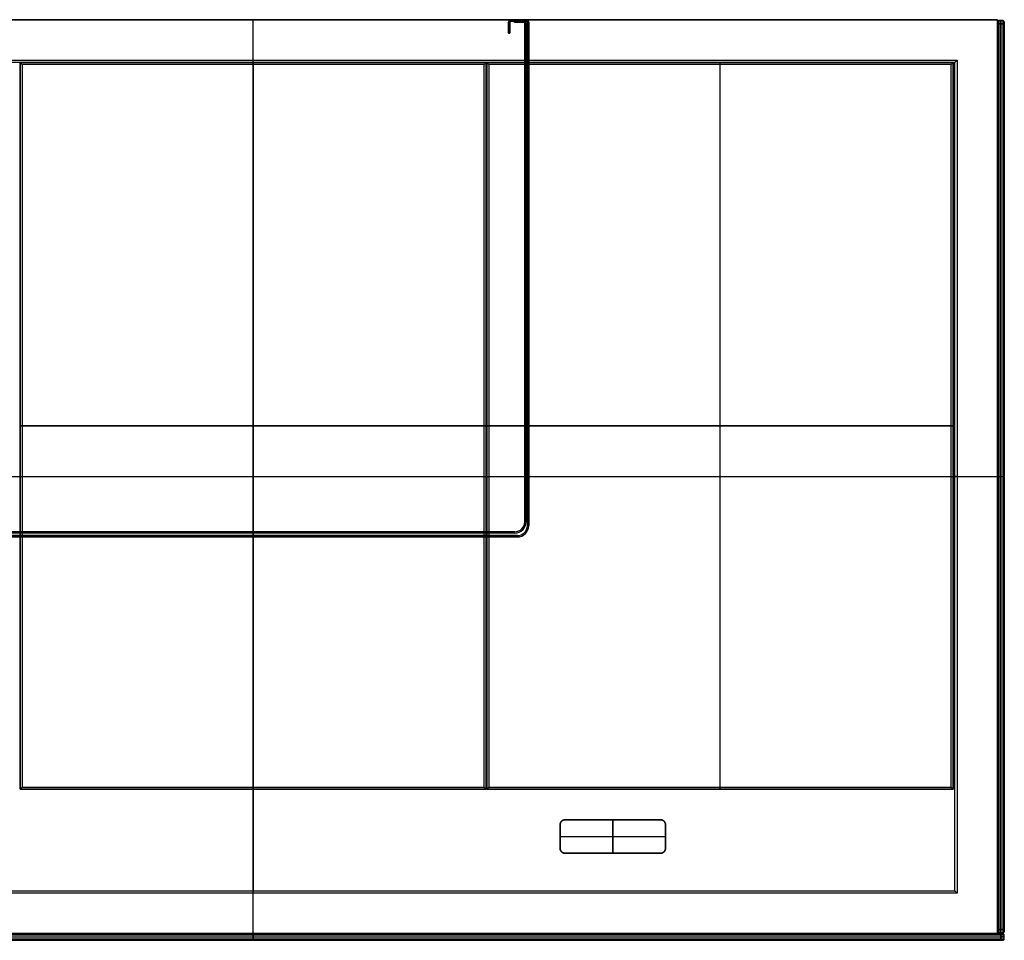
# Model space of a CAD drawing. Header units: millimetres. Extents: x -449 to 449, y -277 to 273.
# Tile 2 of 2: x -140 to 449, y -277 to 273. Entities that reach past the tile are written whole.
import ezdxf

# ---------------------------------------------------------------- set-up
doc = ezdxf.new("R2010")
doc.units = ezdxf.units.MM
doc.header["$MEASUREMENT"] = 0
doc.layers.add('Default', color=7, linetype='Continuous', true_color=0x000000)

msp = doc.modelspace()

# ---------------------------------------------------------------- linework, layer by layer
at = {"layer": 'Default', "color": 151, "true_color": 0x91b4dc}
for p, q in [((-445, 273, 27.5), (445, 273, 27.5)), ((0, -273, 55), (0, 273, 55)), ((0, 273), (0, 273, 55)), ((0, 248.9), (0, 273)), ((445, 273, 27.5), (445, -273, 27.5)), ((419.43, 247.5, 6.2), (-419.43, 247.5, 6.2)), ((0, 247.5, 11), (0, -247.5, 11)), ((0, 247.5, 1.4), (0, 247.5, 11)), ((419.43, -247.5, 6.2), (419.43, 247.5, 6.2)), ((-445, 0, 55), (445, 0, 55)), ((-419.43, 0, 11), (419.43, 0, 11)), ((419.43, 0, 1.4), (419.43, 0, 11)), ((420.83, 0), (445, 0)), ((445, 0), (445, 0, 55)), ((-419.43, -247.5, 6.2), (419.43, -247.5, 6.2)), ((0, -247.5, 1.4), (0, -247.5, 11)), ((0, -273), (0, -248.9)), ((445, -273, 27.5), (-445, -273, 27.5)), ((0, -273), (0, -273, 55))]:
    msp.add_line(p, q, dxfattribs=at)
at = {"layer": 'Default', "color": 254, "true_color": 0xd2d2ff}
for p, q in [((152.75, 271.6, 55), (152.75, 271.6, 412)), ((152.75, 265, 233.5), (152.75, 271.6, 233.5)), ((153.55, 271.6, 233.5), (153.55, 265, 233.5)), ((154.15, 273, 233.5), (163.35, 273, 233.5)), ((154.15, 272.2, 412), (154.15, 272.2, 55)), ((163.35, 272.2, 233.5), (154.15, 272.2, 233.5)), ((156.2, 271.4, 593.65), (156.2, 272.2, 593.65)), ((158.2, 272.2, 599.65), (156.2, 272.2, 599.65)), ((156.2, 271.8, 400), (156.2, 271.8, 787.3)), ((158.2, 271.4, 593.65), (156.2, 271.4, 593.65)), ((157.2, 272.2, 412), (157.2, 272.2, 787.3)), ((157.2, 271.4, 400), (157.2, 271.4, 787.3)), ((161.8, 272.2, 599.65), (158.2, 272.2, 599.65)), ((161.8, 271.4, 593.65), (158.2, 271.4, 593.65)), ((158.75, 273, 55), (158.75, 273, 412)), ((158.75, 272.2, 55), (158.75, 272.2, 400)), ((160, 272.2, 412), (160, 272.2, 787.3)), ((160, 271.4, 400), (160, 271.4, 787.3)), ((162.4, 270.8, 593.65), (162.4, -26.9, 593.65)), ((163.2, 270.8, 593.65), (163.2, -26.9, 593.65)), ((163.35, 273, 55), (163.35, 273, 412)), ((163.95, 271.6, 412), (163.95, 271.6, 55)), ((163.95, -29.2, 233.5), (163.95, 271.6, 233.5)), ((164.75, -29.2, 233.5), (164.75, 271.6, 233.5)), ((152.75, 268.3, 55), (152.75, 268.3, 412)), ((153.55, 265, 233.5), (152.75, 265, 233.5)), ((153.15, 265, 55), (153.15, 265, 412)), ((153.55, 268.3, 55), (153.55, 268.3, 412)), ((-139.25, 247.5, 7.35), (139.25, 247.5, 7.35)), ((-139.25, 247.5, 7.35), (-139.25, -186.66, 7.35)), ((0, 247.5, 11), (0, 247.5, 3.7)), ((0, -186.66, 11), (0, 247.5, 11)), ((139.25, -186.66, 7.35), (139.25, 247.5, 7.35)), ((139.75, 247.5, 3.7), (418.5, 247.5, 3.7)), ((139.75, 247.5, 7.35), (418.5, 247.5, 7.35)), ((139.75, 247.5, 7.35), (139.75, -186.66, 7.35)), ((279.12, 247.5, 11), (279.12, 247.5, 3.7)), ((279.12, -186.66, 11), (279.12, 247.5, 11)), ((418.5, -186.66, 7.35), (418.5, 247.5, 7.35)), ((0, -185.46, 2.5), (0, 246.3, 2.5)), ((279.12, -185.46, 2.5), (279.12, 246.3, 2.5)), ((162.4, 121.95, 400), (162.4, 121.95, 787.3)), ((162.4, 119.25, 400), (163.2, 119.25, 400)), ((163.2, 119.25, 787.3), (162.4, 119.25, 787.3)), ((163.2, 121.95, 400), (163.2, 121.95, 787.3)), ((163.95, 121.2, 55), (163.95, 121.2, 412)), ((163.95, 118.5, 55), (164.75, 118.5, 55)), ((163.95, 118.5, 412), (164.75, 118.5, 412)), ((164.75, 121.2, 55), (164.75, 121.2, 412)), ((-139.25, 30.42, 11), (-139.25, 30.42, 3.7)), ((-139.25, 30.42, 11), (139.25, 30.42, 11)), ((138.05, 30.42, 2.5), (-138.05, 30.42, 2.5)), ((139.25, 30.42, 11), (139.25, 30.42, 3.7)), ((139.75, 30.42, 11), (139.75, 30.42, 3.7)), ((139.75, 30.42, 11), (418.5, 30.42, 11)), ((417.3, 30.42, 2.5), (140.95, 30.42, 2.5)), ((418.5, 30.42, 11), (418.5, 30.42, 3.7)), ((162.4, -26.9, 400), (162.4, -26.9, 787.3)), ((164.75, -29.2, 55), (164.75, -29.2, 412)), ((-157.95, -35.2, 233.5), (157.95, -35.2, 233.5)), ((156.4, -32.9, 593.65), (-156.4, -32.9, 593.65)), ((156.4, -33.7, 593.65), (-156.4, -33.7, 593.65)), ((0, -32.9, 400), (0, -33.7, 400)), ((0, -33.7, 787.3), (0, -32.9, 787.3)), ((0, -32.9, 400), (0, -32.9, 787.3)), ((0, -33.7, 400), (0, -33.7, 787.3)), ((0, -36, 55), (0, -35.2, 55)), ((0, -35.2, 55), (0, -35.2, 412)), ((0, -36, 412), (0, -35.2, 412)), ((157.95, -35.2, 412), (157.95, -35.2, 55)), ((-157.95, -36, 233.5), (157.95, -36, 233.5)), ((0, -36, 55), (0, -36, 412)), ((139.25, -186.66, 7.35), (-139.25, -186.66, 7.35)), ((0, -186.66, 11), (0, -186.66, 3.7)), ((418.5, -186.66, 7.35), (139.75, -186.66, 7.35)), ((279.12, -186.66, 11), (279.12, -186.66, 3.7))]:
    msp.add_line(p, q, dxfattribs=at)
at = {"layer": 'Default', "color": 178, "true_color": 0x000000}
for p, q in [((445, 271.75, 27.5), (445.75, 272.5, 27.5)), ((445, 271.71, 1.68), (445.75, 272.43, 1.48)), ((445, 271.75, 27.5), (445, -271.75, 27.5)), ((445, 270.82, 54.21), (445.75, 271.02, 54.93)), ((445.37, 272.12, 2), (445.37, 272.12, 53)), ((445.75, 272.5, 2), (448.25, 272.5, 2)), ((448.25, 272.5, 27.5), (445.75, 272.5, 27.5)), ((447, 272.5, 2), (447, 272.5, 53)), ((449, 271.75, 53), (448.25, 272.5, 53)), ((449, 271.75, 27.5), (448.25, 272.5, 27.5)), ((449, 271.71, 1.68), (448.25, 272.43, 1.48)), ((449, 270.82, 54.21), (448.25, 271.02, 54.93)), ((448.62, 272.12, 53), (448.62, 272.12, 2)), ((449, -271.75, 27.5), (449, 271.75, 27.5)), ((445.37, 270.5, 0.38), (445.37, -270.5, 0.38)), ((445.37, 270.5, 54.62), (445.37, -270.5, 54.62)), ((447, 270.5), (447, -270.5)), ((447, -270.5, 55), (447, 270.5, 55)), ((449, 270.5, 0.75), (448.25, 270.5)), ((448.62, 270.5, 54.62), (448.62, -270.5, 54.62)), ((448.62, 270.5, 0.38), (448.62, -270.5, 0.38)), ((445, 0, 0.75), (445, 0, 54.25)), ((445, 0, 0.75), (445.75, 0)), ((445, 0, 54.25), (445.75, 0, 55)), ((445.75, 0), (448.25, 0)), ((445.75, 0, 55), (448.25, 0, 55)), ((449, 0, 54.25), (448.25, 0, 55)), ((449, 0, 0.75), (448.25, 0)), ((449, 0, 0.75), (449, 0, 54.25)), ((186.5, -205, 9.33), (243.5, -205, 9.33)), ((215, -225, 11), (215, -205, 11)), ((215, -205, 11), (215, -205, 7.65)), ((215, -205, 7.65), (215, -225, 7.65)), ((183.5, -222, 9.33), (183.5, -208, 9.33)), ((246.5, -208, 9.33), (246.5, -222, 9.33)), ((183.5, -215, 11), (246.5, -215, 11)), ((183.5, -215, 11), (183.5, -215, 7.65)), ((183.5, -215, 7.65), (246.5, -215, 7.65)), ((246.5, -215, 11), (246.5, -215, 7.65)), ((243.5, -225, 9.33), (186.5, -225, 9.33)), ((215, -225, 11), (215, -225, 7.65)), ((448.25, -270.5, 55), (445.75, -270.5, 55)), ((445.75, -270.5), (448.25, -270.5)), ((449, -270.5, 54.25), (448.25, -270.5, 55)), ((-448.25, -273, 27.5), (448.25, -273, 27.5)), ((-447, -273.38, 0.38), (447, -273.38, 0.38)), ((-447, -273.38, 54.62), (447, -273.38, 54.62)), ((-447, -275, 55), (447, -275, 55)), ((-447, -275), (447, -275)), ((0, -273.75), (0, -273, 0.75)), ((0, -273.75, 55), (0, -273, 54.25)), ((0, -273, 54.25), (0, -273, 0.75)), ((0, -276.25, 55), (0, -273.75, 55)), ((0, -273.75), (0, -276.25)), ((0, -276.25), (0, -277, 0.75)), ((0, -276.25, 55), (0, -277, 54.25)), ((445, -270.82, 0.79), (445.75, -271.02, 0.07)), ((445, -271.71, 53.32), (445.75, -272.43, 53.52)), ((445, -271.75, 27.5), (445.75, -272.5, 27.5)), ((445.37, -272.12, 2), (445.37, -272.12, 53)), ((445.75, -272.5, 53), (448.25, -272.5, 53)), ((448.25, -272.5, 27.5), (445.75, -272.5, 27.5)), ((447, -272.5, 2), (447, -272.5, 53)), ((447, -273.75), (447, -273, 0.75)), ((447, -273.75, 55), (447, -276.25, 55)), ((447, -276.25), (447, -273.75)), ((447.32, -273, 54.21), (447.52, -273.75, 54.93)), ((447.32, -277, 0.79), (447.52, -276.25, 0.07)), ((448.21, -273, 1.68), (448.93, -273.75, 1.48)), ((448.21, -277, 53.32), (448.93, -276.25, 53.52)), ((449, -270.82, 0.79), (448.25, -271.02, 0.07)), ((449, -271.71, 53.32), (448.25, -272.43, 53.52)), ((448.25, -272.5, 53), (449, -271.75, 53)), ((449, -271.75, 2), (448.25, -272.5, 2)), ((449, -271.75, 27.5), (448.25, -272.5, 27.5)), ((449, -273.75, 53), (448.25, -273, 53)), ((449, -273.75, 27.5), (448.25, -273, 27.5)), ((449, -276.25, 27.5), (448.25, -277, 27.5)), ((448.62, -272.12, 53), (448.62, -272.12, 2)), ((448.62, -273.38, 53), (448.62, -273.38, 2)), ((449, -276.25, 53), (449, -273.75, 53)), ((449, -276.25, 27.5), (449, -273.75, 27.5)), ((449, -275, 2), (449, -275, 53)), ((-448.25, -277, 27.5), (448.25, -277, 27.5)), ((-447, -276.62, 0.37), (447, -276.62, 0.37)), ((-447, -276.62, 54.62), (447, -276.62, 54.62)), ((0, -277, 0.75), (0, -277, 54.25)), ((448.62, -276.62, 2), (448.62, -276.62, 53))]:
    msp.add_line(p, q, dxfattribs=at)
at = {"layer": 'Default', "color": 254, "true_color": 0xd2d2ff}
for centre, radius, start, end in [((154.15, 271.6, 55), 1.4, 90, 180), ((154.15, 271.6, 412), 1.4, 90, 180), ((154.15, 271.6, 233.5), 1.4, 90, 180), ((154.15, 271.6, 412), 0.6, 90.00034, 179.99966), ((154.15, 271.6, 55), 0.6, 90.00034, 179.99966), ((154.15, 271.6, 233.5), 0.6, 90.00034, 179.99966), ((161.8, 270.8, 400), 1.4, 360, 90), ((161.8, 270.8, 787.3), 1.4, 360, 90), ((161.8, 270.8, 593.65), 1.4, 0, 90), ((161.8, 270.8, 787.3), 0.6, 0, 90), ((161.8, 270.8, 400), 0.6, 0, 90), ((161.8, 270.8, 593.65), 0.6, 0, 90), ((163.35, 271.6, 55), 1.4, 0, 90), ((163.35, 271.6, 412), 1.4, 0, 90), ((163.35, 271.6, 233.5), 1.4, 0, 90), ((163.35, 271.6, 412), 0.6, 0.00034, 89.99966), ((163.35, 271.6, 55), 0.6, 0.00034, 89.99966), ((163.35, 271.6, 233.5), 0.6, 0.00034, 89.99966), ((156.4, -26.9, 787.3), 6, 270, 360), ((156.4, -26.9, 400), 6, 270, 360), ((156.4, -26.9, 400), 6.8, 270, 360), ((156.4, -26.9, 787.3), 6.8, 270, 360), ((156.4, -26.9, 593.65), 6, 270, 0), ((156.4, -26.9, 593.65), 6.8, 270, 0), ((157.95, -29.2, 55), 6.8, 270, 360), ((157.95, -29.2, 412), 6.8, 270, 360), ((157.95, -29.2, 412), 6, 270, 0), ((157.95, -29.2, 55), 6, 270, 0), ((157.95, -29.2, 233.5), 6.8, 270, 0), ((157.95, -29.2, 233.5), 6, 270, 0)]:
    msp.add_arc(centre, radius, start, end, dxfattribs=at)
at = {"layer": 'Default', "color": 178, "true_color": 0x000000, "extrusion": (1, -3.63798e-13, 3.63798e-13)}
msp.add_arc((270.5, 2, 445), 1.25, 270, 360, dxfattribs=at)
at = {"layer": 'Default', "color": 178, "true_color": 0x000000, "extrusion": (1, -3.63798e-13, -3.63798e-13)}
msp.add_arc((270.5, 53, 445), 1.25, 0, 90, dxfattribs=at)
at = {"layer": 'Default', "color": 178, "true_color": 0x000000, "extrusion": (1, 1.13687e-13, -1.13687e-13)}
msp.add_arc((270.5, 2, 445.75), 2, 270, 0, dxfattribs=at)
at = {"layer": 'Default', "color": 178, "true_color": 0x000000, "extrusion": (1, 1.13687e-13, 1.13687e-13)}
msp.add_arc((270.5, 53, 445.75), 2, 360, 90, dxfattribs=at)
at = {"layer": 'Default', "color": 178, "true_color": 0x000000, "extrusion": (1, 0, 0)}
for centre, start, end in [((270.5, 2, 447), 270, 0), ((270.5, 53, 447), 0, 90), ((-270.5, 53, 447), 90, 180), ((-270.5, 2, 447), 180, 270)]:
    msp.add_arc(centre, 2, start, end, dxfattribs=at)
at = {"layer": 'Default', "color": 178, "true_color": 0x000000, "extrusion": (1, 3.41061e-13, 3.41061e-13)}
msp.add_arc((270.5, 53, 448.25), 2, 0, 90, dxfattribs=at)
at = {"layer": 'Default', "color": 178, "true_color": 0x000000, "extrusion": (1, 3.41061e-13, -3.41061e-13)}
msp.add_arc((270.5, 2, 448.25), 2, 270, 360, dxfattribs=at)
at = {"layer": 'Default', "color": 178, "true_color": 0x000000, "extrusion": (1, 3.18323e-13, 3.63798e-13)}
msp.add_arc((270.5, 53, 449), 1.25, 0, 90, dxfattribs=at)
at = {"layer": 'Default', "color": 178, "true_color": 0x000000, "extrusion": (1, 9.09495e-14, -3.18323e-13)}
msp.add_arc((270.5, 2, 449), 1.25, 270, 360, dxfattribs=at)
at = {"layer": 'Default', "color": 151, "true_color": 0x91b4dc, "extrusion": (1, 0, 0)}
for centre, start, end in [((248.9, 1.4), 180, 270), ((-248.9, 1.4), 270, 0)]:
    msp.add_arc(centre, 1.4, start, end, dxfattribs=at)
at = {"layer": 'Default', "color": 254, "true_color": 0xd2d2ff, "extrusion": (1, 0, 0)}
for centre, start, end in [((246.3, 3.7), 270, 0), ((246.3, 3.7, 279.12), 270, 0), ((-185.46, 3.7), 180, 270), ((-185.46, 3.7, 279.12), 180, 270)]:
    msp.add_arc(centre, 1.2, start, end, dxfattribs=at)
at = {"layer": 'Default', "color": 254, "true_color": 0xd2d2ff, "extrusion": (0, 1, 0)}
for centre, start, end in [((138.05, 3.7, 30.42), 270, 0), ((-138.05, 3.7, 30.42), 180, 270), ((-140.95, 3.7, 30.42), 270, 0), ((-417.3, 3.7, 30.42), 180, 270)]:
    msp.add_arc(centre, 1.2, start, end, dxfattribs=at)
at = {"layer": 'Default', "color": 151, "true_color": 0x91b4dc, "extrusion": (0, 1, 0)}
msp.add_arc((-420.83, 1.4), 1.4, 270, 0, dxfattribs=at)
at = {"layer": 'Default', "color": 178, "true_color": 0x000000, "extrusion": (1, 3.63798e-13, -3.63798e-13)}
msp.add_arc((-270.5, 53, 445), 1.25, 90, 180, dxfattribs=at)
at = {"layer": 'Default', "color": 178, "true_color": 0x000000, "extrusion": (1, 5.45697e-13, 3.63798e-13)}
msp.add_arc((-270.5, 2, 445), 1.25, 180, 270, dxfattribs=at)
at = {"layer": 'Default', "color": 178, "true_color": 0x000000, "extrusion": (1, -1.13687e-13, 1.13687e-13)}
msp.add_arc((-270.5, 53, 445.75), 2, 90, 180, dxfattribs=at)
at = {"layer": 'Default', "color": 178, "true_color": 0x000000, "extrusion": (1, -1.13687e-13, -1.13687e-13)}
msp.add_arc((-270.5, 2, 445.75), 2, 180, 270, dxfattribs=at)
at = {"layer": 'Default', "color": 178, "true_color": 0x000000, "extrusion": (1, -3.41061e-13, 3.41061e-13)}
msp.add_arc((-270.5, 53, 448.25), 2, 90, 180, dxfattribs=at)
at = {"layer": 'Default', "color": 178, "true_color": 0x000000, "extrusion": (1, -3.41061e-13, -3.41061e-13)}
msp.add_arc((-270.5, 2, 448.25), 2, 180, 270, dxfattribs=at)
at = {"layer": 'Default', "color": 178, "true_color": 0x000000, "extrusion": (1, -3.63798e-13, 3.18323e-13)}
msp.add_arc((-270.5, 53, 449), 1.25, 90, 180, dxfattribs=at)
at = {"layer": 'Default', "color": 178, "true_color": 0x000000, "extrusion": (1, -3.18323e-13, -3.63798e-13)}
msp.add_arc((-270.5, 2, 449), 1.25, 180, 270, dxfattribs=at)
at = {"layer": 'Default', "color": 178, "true_color": 0x000000, "extrusion": (1.09139e-12, 1, -3.63798e-13)}
msp.add_arc((-447, 2, -273), 1.25, 180, 270, dxfattribs=at)
at = {"layer": 'Default', "color": 178, "true_color": 0x000000, "extrusion": (3.63798e-13, 1, 3.63798e-13)}
msp.add_arc((-447, 53, -273), 1.25, 90, 180, dxfattribs=at)
at = {"layer": 'Default', "color": 178, "true_color": 0x000000, "extrusion": (3.41061e-13, 1, -3.41061e-13)}
msp.add_arc((-447, 2, -273.75), 2, 180, 270, dxfattribs=at)
at = {"layer": 'Default', "color": 178, "true_color": 0x000000, "extrusion": (3.12639e-13, 1, 3.12639e-13)}
msp.add_arc((-447, 53, -273.75), 2, 90, 180, dxfattribs=at)
at = {"layer": 'Default', "color": 178, "true_color": 0x000000, "extrusion": (0, 1, 0)}
for centre, start, end in [((-447, 2, -275), 180, 270), ((-447, 53, -275), 90, 180)]:
    msp.add_arc(centre, 2, start, end, dxfattribs=at)
at = {"layer": 'Default', "color": 178, "true_color": 0x000000, "extrusion": (1.13687e-13, 1, -1.13687e-13)}
msp.add_arc((-447, 2, -276.25), 2, 180, 270, dxfattribs=at)
at = {"layer": 'Default', "color": 178, "true_color": 0x000000, "extrusion": (1.13687e-13, 1, 1.13687e-13)}
msp.add_arc((-447, 53, -276.25), 2, 90, 180, dxfattribs=at)
at = {"layer": 'Default', "color": 178, "true_color": 0x000000, "extrusion": (1.36424e-13, 1, 2.27374e-13)}
msp.add_arc((-447, 2, -277), 1.25, 180, 270, dxfattribs=at)
msp.add_arc((-447, 2, -277), 1.25, 180, 270, dxfattribs=at)
at = {"layer": 'Default', "color": 178, "true_color": 0x000000, "extrusion": (-2.72848e-13, 1, -2.72848e-13)}
msp.add_arc((-447, 53, -277), 1.25, 90, 180, dxfattribs=at)
msp.add_arc((-447, 53, -277), 1.25, 90, 180, dxfattribs=at)
at = {"layer": 'Default', "color": 151, "true_color": 0x91b4dc}
for points in [[(445, 273, 55), (0, 273, 55), (-445, 273, 55)], [(-445, 273), (0, 273), (445, 273)], [(445, -273, 55), (445, 0, 55), (445, 273, 55)], [(445, 273), (445, 0), (445, -273)], [(445, 273, 55), (445, 273, 27.5), (445, 273)], [(-420.83, 248.9), (0, 248.9), (420.83, 248.9)], [(419.43, 247.5, 11), (0, 247.5, 11), (-419.43, 247.5, 11)], [(419.43, 247.5, 1.4), (0, 247.5, 1.4), (-419.43, 247.5, 1.4)], [(419.43, -247.5, 11), (419.43, 0, 11), (419.43, 247.5, 11)], [(419.43, -247.5, 1.4), (419.43, 0, 1.4), (419.43, 247.5, 1.4)], [(419.43, 247.5, 1.4), (419.43, 247.5, 6.2), (419.43, 247.5, 11)], [(420.83, 248.9), (420.83, 0), (420.83, -248.9)], [(420.83, -248.9), (0, -248.9), (-420.83, -248.9)], [(-419.43, -247.5, 11), (0, -247.5, 11), (419.43, -247.5, 11)], [(-419.43, -247.5, 1.4), (0, -247.5, 1.4), (419.43, -247.5, 1.4)], [(419.43, -247.5, 1.4), (419.43, -247.5, 6.2), (419.43, -247.5, 11)], [(-445, -273, 55), (0, -273, 55), (445, -273, 55)], [(445, -273), (0, -273), (-445, -273)], [(445, -273), (445, -273, 27.5), (445, -273, 55)]]:
    msp.add_open_spline(points, degree=2, dxfattribs=at)
at = {"layer": 'Default', "color": 254, "true_color": 0xd2d2ff}
for points in [[(152.75, 271.6, 55), (152.75, 268.3, 55), (152.75, 265, 55)], [(152.75, 271.6, 412), (152.75, 268.3, 412), (152.75, 265, 412)], [(153.55, 265, 55), (153.55, 268.3, 55), (153.55, 271.6, 55)], [(153.55, 265, 412), (153.55, 268.3, 412), (153.55, 271.6, 412)], [(153.55, 271.6, 412), (153.55, 271.6, 233.5), (153.55, 271.6, 55)], [(163.35, 273, 55), (158.75, 273, 55), (154.15, 273, 55)], [(163.35, 273, 412), (158.75, 273, 412), (154.15, 273, 412)], [(154.15, 273, 412), (154.15, 273, 233.5), (154.15, 273, 55)], [(154.15, 272.2, 55), (158.75, 272.2, 55), (163.35, 272.2, 55)], [(154.15, 272.2, 412), (155.17, 272.2, 412), (156.2, 272.2, 412)], [(156.2, 272.2, 412), (156.2, 272.2, 406), (156.2, 272.2, 400)], [(156.2, 272.2, 400), (159, 272.2, 400), (161.8, 272.2, 400)], [(156.2, 272.2, 412), (157.2, 272.2, 412), (158.2, 272.2, 412)], [(156.2, 271.4, 400), (156.2, 271.8, 400), (156.2, 272.2, 400)], [(156.2, 272.2, 787.3), (157.2, 272.2, 787.3), (158.2, 272.2, 787.3)], [(156.2, 271.4, 787.3), (156.2, 271.8, 787.3), (156.2, 272.2, 787.3)], [(156.2, 272.2, 412), (156.2, 272.2, 599.65), (156.2, 272.2, 787.3)], [(158.2, 271.4, 400), (157.2, 271.4, 400), (156.2, 271.4, 400)], [(158.2, 271.4, 787.3), (157.2, 271.4, 787.3), (156.2, 271.4, 787.3)], [(156.2, 271.4, 787.3), (156.2, 271.4, 593.65), (156.2, 271.4, 400)], [(158.2, 272.2, 412), (160, 272.2, 412), (161.8, 272.2, 412)], [(158.2, 272.2, 787.3), (160, 272.2, 787.3), (161.8, 272.2, 787.3)], [(158.2, 272.2, 787.3), (158.2, 272.2, 599.65), (158.2, 272.2, 412)], [(161.8, 271.4, 400), (160, 271.4, 400), (158.2, 271.4, 400)], [(161.8, 271.4, 787.3), (160, 271.4, 787.3), (158.2, 271.4, 787.3)], [(158.2, 271.4, 400), (158.2, 271.4, 593.65), (158.2, 271.4, 787.3)], [(161.8, 272.2, 412), (162.58, 272.2, 412), (163.35, 272.2, 412)], [(161.8, 272.2, 400), (161.8, 272.2, 406), (161.8, 272.2, 412)], [(161.8, 272.2, 787.3), (161.8, 272.2, 599.65), (161.8, 272.2, 412)], [(161.8, 271.4, 787.3), (161.8, 271.4, 593.65), (161.8, 271.4, 400)], [(162.4, -26.9, 400), (162.4, 121.95, 400), (162.4, 270.8, 400)], [(162.4, -26.9, 787.3), (162.4, 121.95, 787.3), (162.4, 270.8, 787.3)], [(162.4, 270.8, 787.3), (162.4, 270.8, 593.65), (162.4, 270.8, 400)], [(163.2, 270.8, 400), (163.2, 121.95, 400), (163.2, -26.9, 400)], [(163.2, 270.8, 787.3), (163.2, 121.95, 787.3), (163.2, -26.9, 787.3)], [(163.2, 270.8, 787.3), (163.2, 270.8, 593.65), (163.2, 270.8, 400)], [(163.35, 272.2, 412), (163.35, 272.2, 233.5), (163.35, 272.2, 55)], [(163.95, 271.6, 55), (163.95, 121.2, 55), (163.95, -29.2, 55)], [(163.95, 271.6, 412), (163.95, 121.2, 412), (163.95, -29.2, 412)], [(164.75, -29.2, 55), (164.75, 121.2, 55), (164.75, 271.6, 55)], [(164.75, 271.6, 55), (164.75, 271.6, 233.5), (164.75, 271.6, 412)], [(164.75, 271.6, 412), (164.75, 121.2, 412), (164.75, -29.2, 412)], [(152.75, 265, 55), (153.15, 265, 55), (153.55, 265, 55)], [(152.75, 265, 412), (152.75, 265, 233.5), (152.75, 265, 55)], [(152.75, 265, 412), (153.15, 265, 412), (153.55, 265, 412)], [(153.55, 265, 412), (153.55, 265, 233.5), (153.55, 265, 55)], [(-139.25, -186.66, 3.7), (-139.25, 30.42, 3.7), (-139.25, 247.5, 3.7)], [(139.25, 247.5, 3.7), (0, 247.5, 3.7), (-139.25, 247.5, 3.7)], [(139.25, 247.5, 11), (0, 247.5, 11), (-139.25, 247.5, 11)], [(-139.25, 247.5, 3.7), (-139.25, 247.5, 7.35), (-139.25, 247.5, 11)], [(-139.25, 247.5, 11), (-139.25, 30.42, 11), (-139.25, -186.66, 11)], [(139.25, 247.5, 3.7), (139.25, 30.42, 3.7), (139.25, -186.66, 3.7)], [(139.25, 247.5, 11), (139.25, 247.5, 7.35), (139.25, 247.5, 3.7)], [(139.25, -186.66, 11), (139.25, 30.42, 11), (139.25, 247.5, 11)], [(139.75, -186.66, 3.7), (139.75, 30.42, 3.7), (139.75, 247.5, 3.7)], [(418.5, 247.5, 11), (279.12, 247.5, 11), (139.75, 247.5, 11)], [(139.75, 247.5, 3.7), (139.75, 247.5, 7.35), (139.75, 247.5, 11)], [(139.75, 247.5, 11), (139.75, 30.42, 11), (139.75, -186.66, 11)], [(418.5, 247.5, 3.7), (418.5, 30.42, 3.7), (418.5, -186.66, 3.7)], [(418.5, 247.5, 11), (418.5, 247.5, 7.35), (418.5, 247.5, 3.7)], [(418.5, -186.66, 11), (418.5, 30.42, 11), (418.5, 247.5, 11)], [(-138.05, 246.3, 2.5), (-138.05, 30.42, 2.5), (-138.05, -185.46, 2.5)], [(138.05, 246.3, 2.5), (0, 246.3, 2.5), (-138.05, 246.3, 2.5)], [(-138.05, 246.3, 2.5), (-138.05, 30.42, 2.5), (-138.05, -185.46, 2.5)], [(138.05, 246.3, 2.5), (0, 246.3, 2.5), (-138.05, 246.3, 2.5)], [(138.05, -185.46, 2.5), (138.05, 30.42, 2.5), (138.05, 246.3, 2.5)], [(138.05, -185.46, 2.5), (138.05, 30.42, 2.5), (138.05, 246.3, 2.5)], [(140.95, 246.3, 2.5), (140.95, 30.42, 2.5), (140.95, -185.46, 2.5)], [(417.3, 246.3, 2.5), (279.12, 246.3, 2.5), (140.95, 246.3, 2.5)], [(140.95, 246.3, 2.5), (140.95, 30.42, 2.5), (140.95, -185.46, 2.5)], [(417.3, 246.3, 2.5), (279.12, 246.3, 2.5), (140.95, 246.3, 2.5)], [(417.3, -185.46, 2.5), (417.3, 30.42, 2.5), (417.3, 246.3, 2.5)], [(417.3, -185.46, 2.5), (417.3, 30.42, 2.5), (417.3, 246.3, 2.5)], [(163.2, -26.9, 400), (163.2, -26.9, 593.65), (163.2, -26.9, 787.3)], [(163.95, -29.2, 412), (163.95, -29.2, 233.5), (163.95, -29.2, 55)], [(157.95, -35.2, 55), (0, -35.2, 55), (-157.95, -35.2, 55)], [(157.95, -35.2, 412), (0, -35.2, 412), (-157.95, -35.2, 412)], [(-156.4, -32.9, 400), (0, -32.9, 400), (156.4, -32.9, 400)], [(-156.4, -32.9, 787.3), (0, -32.9, 787.3), (156.4, -32.9, 787.3)], [(156.4, -33.7, 400), (0, -33.7, 400), (-156.4, -33.7, 400)], [(156.4, -33.7, 787.3), (0, -33.7, 787.3), (-156.4, -33.7, 787.3)], [(156.4, -32.9, 787.3), (156.4, -32.9, 593.65), (156.4, -32.9, 400)], [(156.4, -33.7, 787.3), (156.4, -33.7, 593.65), (156.4, -33.7, 400)], [(-157.95, -36, 55), (0, -36, 55), (157.95, -36, 55)], [(157.95, -36, 412), (0, -36, 412), (-157.95, -36, 412)], [(157.95, -36, 55), (157.95, -36, 233.5), (157.95, -36, 412)], [(-139.25, -186.66, 3.7), (0, -186.66, 3.7), (139.25, -186.66, 3.7)], [(-139.25, -186.66, 11), (0, -186.66, 11), (139.25, -186.66, 11)], [(-139.25, -186.66, 11), (-139.25, -186.66, 7.35), (-139.25, -186.66, 3.7)], [(-138.05, -185.46, 2.5), (0, -185.46, 2.5), (138.05, -185.46, 2.5)], [(-138.05, -185.46, 2.5), (0, -185.46, 2.5), (138.05, -185.46, 2.5)], [(139.25, -186.66, 3.7), (139.25, -186.66, 7.35), (139.25, -186.66, 11)], [(139.75, -186.66, 3.7), (279.12, -186.66, 3.7), (418.5, -186.66, 3.7)], [(139.75, -186.66, 11), (279.12, -186.66, 11), (418.5, -186.66, 11)], [(139.75, -186.66, 11), (139.75, -186.66, 7.35), (139.75, -186.66, 3.7)], [(140.95, -185.46, 2.5), (279.12, -185.46, 2.5), (417.3, -185.46, 2.5)], [(140.95, -185.46, 2.5), (279.12, -185.46, 2.5), (417.3, -185.46, 2.5)], [(418.5, -186.66, 3.7), (418.5, -186.66, 7.35), (418.5, -186.66, 11)]]:
    msp.add_open_spline(points, degree=2, dxfattribs=at)
at = {"layer": 'Default', "color": 178, "true_color": 0x000000}
for points, degree in [([(445.75, 272.5, 2), (445.37, 272.12, 2), (445, 271.75, 2)], 2), ([(445, 271.75, 53), (445.37, 272.12, 53), (445.75, 272.5, 53)], 2), ([(445, 271.75, 2), (445, 271.75, 27.5), (445, 271.75, 53)], 2), ([(445.75, 272.5, 53), (447, 272.5, 53), (448.25, 272.5, 53)], 2), ([(445.75, 272.5, 2), (445.75, 272.5, 27.5), (445.75, 272.5, 53)], 2), ([(449, 271.75, 2), (448.62, 272.12, 2), (448.25, 272.5, 2)], 2), ([(448.25, 272.5, 2), (448.25, 272.5, 27.5), (448.25, 272.5, 53)], 2), ([(449, 271.75, 2), (449, 271.75, 27.5), (449, 271.75, 53)], 2), ([(445, 270.5, 54.25), (445, 0, 54.25), (445, -270.5, 54.25)], 2), ([(445, -270.5, 0.75), (445, 0, 0.75), (445, 270.5, 0.75)], 2), ([(445.75, 270.5), (445.37, 270.5, 0.38), (445, 270.5, 0.75)], 2), ([(445.75, 270.5, 55), (445.37, 270.5, 54.62), (445, 270.5, 54.25)], 2), ([(445.75, 270.5), (445.75, 0), (445.75, -270.5)], 2), ([(448.25, 270.5), (447, 270.5), (445.75, 270.5)], 2), ([(445.75, -270.5, 55), (445.75, 0, 55), (445.75, 270.5, 55)], 2), ([(445.75, 270.5, 55), (447, 270.5, 55), (448.25, 270.5, 55)], 2), ([(448.25, 270.5, 55), (448.62, 270.5, 54.62), (449, 270.5, 54.25)], 2), ([(448.25, -270.5, 55), (448.25, 0, 55), (448.25, 270.5, 55)], 2), ([(448.25, -270.5), (448.25, 0), (448.25, 270.5)], 2), ([(449, -270.5, 0.75), (449, 0, 0.75), (449, 270.5, 0.75)], 2), ([(449, 270.5, 54.25), (449, 0, 54.25), (449, -270.5, 54.25)], 2), ([(186.5, -205, 11), (185.56, -205, 11), (184.61, -205.37, 11), (183.87, -206.11, 11), (183.5, -207.06, 11), (183.5, -208, 11)], 5), ([(186.5, -205, 7.65), (185.56, -205, 7.65), (184.61, -205.37, 7.65), (183.87, -206.11, 7.65), (183.5, -207.06, 7.65), (183.5, -208, 7.65)], 5), ([(183.5, -208, 9.33), (183.5, -207.06, 9.33), (183.87, -206.11, 9.33), (184.61, -205.37, 9.33), (185.56, -205, 9.33), (186.5, -205, 9.33)], 5), ([(184.38, -205.88, 11), (184.38, -205.88, 9.33), (184.38, -205.88, 7.65)], 2), ([(243.5, -205, 11), (215, -205, 11), (186.5, -205, 11)], 2), ([(186.5, -205, 7.65), (186.5, -205, 9.33), (186.5, -205, 11)], 2), ([(243.5, -205, 7.65), (215, -205, 7.65), (186.5, -205, 7.65)], 2), ([(246.5, -208, 11), (246.5, -207.06, 11), (246.13, -206.11, 11), (245.39, -205.37, 11), (244.44, -205, 11), (243.5, -205, 11)], 5), ([(243.5, -205, 7.65), (243.5, -205, 9.33), (243.5, -205, 11)], 2), ([(246.5, -208, 7.65), (246.5, -207.06, 7.65), (246.13, -206.11, 7.65), (245.39, -205.37, 7.65), (244.44, -205, 7.65), (243.5, -205, 7.65)], 5), ([(243.5, -205, 9.33), (244.44, -205, 9.33), (245.39, -205.37, 9.33), (246.13, -206.11, 9.33), (246.5, -207.06, 9.33), (246.5, -208, 9.33)], 5), ([(245.62, -205.88, 11), (245.62, -205.88, 9.33), (245.62, -205.88, 7.65)], 2), ([(183.5, -208, 11), (183.5, -215, 11), (183.5, -222, 11)], 2), ([(183.5, -208, 7.65), (183.5, -208, 9.33), (183.5, -208, 11)], 2), ([(183.5, -208, 7.65), (183.5, -215, 7.65), (183.5, -222, 7.65)], 2), ([(246.5, -222, 11), (246.5, -215, 11), (246.5, -208, 11)], 2), ([(246.5, -208, 11), (246.5, -208, 9.33), (246.5, -208, 7.65)], 2), ([(246.5, -222, 7.65), (246.5, -215, 7.65), (246.5, -208, 7.65)], 2), ([(183.5, -222, 11), (183.5, -222.94, 11), (183.87, -223.89, 11), (184.61, -224.63, 11), (185.56, -225, 11), (186.5, -225, 11)], 5), ([(183.5, -222, 7.65), (183.5, -222, 9.33), (183.5, -222, 11)], 2), ([(183.5, -222, 7.65), (183.5, -222.94, 7.65), (183.87, -223.89, 7.65), (184.61, -224.63, 7.65), (185.56, -225, 7.65), (186.5, -225, 7.65)], 5), ([(186.5, -225, 9.33), (185.56, -225, 9.33), (184.61, -224.63, 9.33), (183.87, -223.89, 9.33), (183.5, -222.94, 9.33), (183.5, -222, 9.33)], 5), ([(243.5, -225, 11), (244.44, -225, 11), (245.39, -224.63, 11), (246.13, -223.89, 11), (246.5, -222.94, 11), (246.5, -222, 11)], 5), ([(243.5, -225, 7.65), (244.44, -225, 7.65), (245.39, -224.63, 7.65), (246.13, -223.89, 7.65), (246.5, -222.94, 7.65), (246.5, -222, 7.65)], 5), ([(246.5, -222, 9.33), (246.5, -222.94, 9.33), (246.13, -223.89, 9.33), (245.39, -224.63, 9.33), (244.44, -225, 9.33), (243.5, -225, 9.33)], 5), ([(246.5, -222, 7.65), (246.5, -222, 9.33), (246.5, -222, 11)], 2), ([(184.38, -224.12, 11), (184.38, -224.12, 9.33), (184.38, -224.12, 7.65)], 2), ([(186.5, -225, 11), (215, -225, 11), (243.5, -225, 11)], 2), ([(186.5, -225, 7.65), (186.5, -225, 9.33), (186.5, -225, 11)], 2), ([(186.5, -225, 7.65), (215, -225, 7.65), (243.5, -225, 7.65)], 2), ([(243.5, -225, 7.65), (243.5, -225, 9.33), (243.5, -225, 11)], 2), ([(245.62, -224.12, 11), (245.62, -224.12, 9.33), (245.62, -224.12, 7.65)], 2), ([(445, -270.5, 0.75), (445.37, -270.5, 0.38), (445.75, -270.5)], 2), ([(445, -270.5, 54.25), (445.37, -270.5, 54.62), (445.75, -270.5, 55)], 2), ([(449, -270.5, 0.75), (448.62, -270.5, 0.38), (448.25, -270.5)], 2), ([(-447, -273, 0.75), (0, -273, 0.75), (447, -273, 0.75)], 2), ([(447, -273, 54.25), (0, -273, 54.25), (-447, -273, 54.25)], 2), ([(-447, -273.75, 55), (0, -273.75, 55), (447, -273.75, 55)], 2), ([(-447, -273.75), (0, -273.75), (447, -273.75)], 2), ([(-447, -276.25), (0, -276.25), (447, -276.25)], 2), ([(447, -276.25, 55), (0, -276.25, 55), (-447, -276.25, 55)], 2), ([(445, -271.75, 53), (445, -271.75, 27.5), (445, -271.75, 2)], 2), ([(445, -271.75, 53), (445.37, -272.12, 53), (445.75, -272.5, 53)], 2), ([(445.75, -272.5, 2), (445.37, -272.12, 2), (445, -271.75, 2)], 2), ([(445.75, -272.5, 2), (445.75, -272.5, 27.5), (445.75, -272.5, 53)], 2), ([(448.25, -272.5, 2), (447, -272.5, 2), (445.75, -272.5, 2)], 2), ([(447, -273.75, 55), (447, -273.38, 54.62), (447, -273, 54.25)], 2), ([(447, -276.25), (447, -276.62, 0.37), (447, -277, 0.75)], 2), ([(447, -276.25, 55), (447, -276.62, 54.62), (447, -277, 54.25)], 2), ([(448.25, -272.5, 2), (448.25, -272.5, 27.5), (448.25, -272.5, 53)], 2), ([(449, -273.75, 2), (448.62, -273.38, 2), (448.25, -273, 2)], 2), ([(448.25, -273, 2), (448.25, -273, 27.5), (448.25, -273, 53)], 2), ([(448.25, -277, 2), (448.62, -276.62, 2), (449, -276.25, 2)], 2), ([(449, -276.25, 53), (448.62, -276.62, 53), (448.25, -277, 53)], 2), ([(449, -271.75, 53), (449, -271.75, 27.5), (449, -271.75, 2)], 2), ([(449, -276.25, 2), (449, -275, 2), (449, -273.75, 2)], 2), ([(449, -273.75, 53), (449, -273.75, 27.5), (449, -273.75, 2)], 2), ([(449, -276.25, 53), (449, -276.25, 27.5), (449, -276.25, 2)], 2), ([(447, -277, 0.75), (0, -277, 0.75), (-447, -277, 0.75)], 2), ([(-447, -277, 54.25), (0, -277, 54.25), (447, -277, 54.25)], 2), ([(447, -277, 0.75), (0, -277, 0.75), (-447, -277, 0.75)], 2), ([(-447, -277, 54.25), (0, -277, 54.25), (447, -277, 54.25)], 2), ([(448.25, -277, 53), (448.25, -277, 27.5), (448.25, -277, 2)], 2), ([(448.25, -277, 53), (448.25, -277, 27.5), (448.25, -277, 2)], 2)]:
    msp.add_open_spline(points, degree=degree, dxfattribs=at)
at = {"layer": 'Default', "color": 254, "true_color": 0xd2d2ff}
for points, knots in [([(-138.05, 246.3, 2.5), (-138.31, 246.56, 2.5), (-138.57, 246.82, 2.58), (-138.92, 247.17, 2.86), (-139.03, 247.28, 2.98), (-139.19, 247.44, 3.3), (-139.25, 247.5, 3.49), (-139.25, 247.5, 3.7)], [0, 0, 0, 0, 1.674177, 1.674177, 2.467394, 2.467394, 3.23936, 3.23936, 3.23936, 3.23936]), ([(139.25, 247.5, 3.7), (139.25, 247.5, 3.49), (139.19, 247.44, 3.3), (139.03, 247.28, 2.98), (138.92, 247.17, 2.86), (138.57, 246.82, 2.58), (138.31, 246.56, 2.5), (138.05, 246.3, 2.5)], [-3.23936, -3.23936, -3.23936, -3.23936, -2.467395, -2.467395, -1.674178, -1.674178, 0, 0, 0, 0]), ([(140.95, 246.3, 2.5), (140.69, 246.56, 2.5), (140.43, 246.82, 2.58), (140.08, 247.17, 2.86), (139.97, 247.28, 2.98), (139.81, 247.44, 3.3), (139.75, 247.5, 3.49), (139.75, 247.5, 3.7)], [0, 0, 0, 0, 1.674177, 1.674177, 2.467395, 2.467395, 3.23936, 3.23936, 3.23936, 3.23936]), ([(418.5, 247.5, 3.7), (418.5, 247.5, 3.49), (418.44, 247.44, 3.3), (418.28, 247.28, 2.98), (418.17, 247.17, 2.86), (417.82, 246.82, 2.58), (417.56, 246.56, 2.5), (417.3, 246.3, 2.5)], [-3.23936, -3.23936, -3.23936, -3.23936, -2.467395, -2.467395, -1.674178, -1.674178, 0, 0, 0, 0]), ([(-138.05, -185.46, 2.5), (-138.31, -185.72, 2.5), (-138.57, -185.98, 2.58), (-138.92, -186.32, 2.86), (-139.03, -186.43, 2.98), (-139.19, -186.6, 3.3), (-139.25, -186.66, 3.49), (-139.25, -186.66, 3.7)], [0, 0, 0, 0, 1.674177, 1.674177, 2.467394, 2.467394, 3.23936, 3.23936, 3.23936, 3.23936]), ([(139.25, -186.66, 3.7), (139.25, -186.66, 3.49), (139.19, -186.6, 3.3), (139.03, -186.43, 2.98), (138.92, -186.32, 2.86), (138.57, -185.98, 2.58), (138.31, -185.72, 2.5), (138.05, -185.46, 2.5)], [-3.23936, -3.23936, -3.23936, -3.23936, -2.467394, -2.467394, -1.674177, -1.674177, 0, 0, 0, 0]), ([(140.95, -185.46, 2.5), (140.69, -185.72, 2.5), (140.43, -185.98, 2.58), (140.08, -186.32, 2.86), (139.97, -186.43, 2.98), (139.81, -186.6, 3.3), (139.75, -186.66, 3.49), (139.75, -186.66, 3.7)], [0, 0, 0, 0, 1.674336, 1.674336, 2.467392, 2.467392, 3.23936, 3.23936, 3.23936, 3.23936]), ([(418.5, -186.66, 3.7), (418.5, -186.66, 3.49), (418.44, -186.6, 3.3), (418.28, -186.43, 2.98), (418.17, -186.32, 2.86), (417.82, -185.98, 2.58), (417.56, -185.72, 2.5), (417.3, -185.46, 2.5)], [-3.23936, -3.23936, -3.23936, -3.23936, -2.467395, -2.467395, -1.674178, -1.674178, 0, 0, 0, 0])]:
    msp.add_open_spline(points, degree=3, knots=knots, dxfattribs=at)
at = {"layer": 'Default', "color": 151, "true_color": 0x91b4dc}
for points, knots in [([(420.83, 248.9), (420.53, 248.6), (420.24, 248.31, 0.08), (419.84, 247.91, 0.39), (419.71, 247.78, 0.53), (419.5, 247.57, 0.91), (419.43, 247.5, 1.14), (419.43, 247.5, 1.4)], [0, 0, 0, 0, 1.986879, 1.986879, 2.901401, 2.901401, 3.779244, 3.779244, 3.779244, 3.779244]), ([(419.43, -247.5, 1.4), (419.43, -247.5, 1.14), (419.5, -247.57, 0.91), (419.71, -247.78, 0.53), (419.84, -247.91, 0.39), (420.24, -248.31, 0.08), (420.53, -248.6), (420.83, -248.9)], [-3.779244, -3.779244, -3.779244, -3.779244, -2.901648, -2.901648, -1.9865, -1.9865, 0, 0, 0, 0])]:
    msp.add_open_spline(points, degree=3, knots=knots, dxfattribs=at)

doc.saveas('drawing.dxf')
